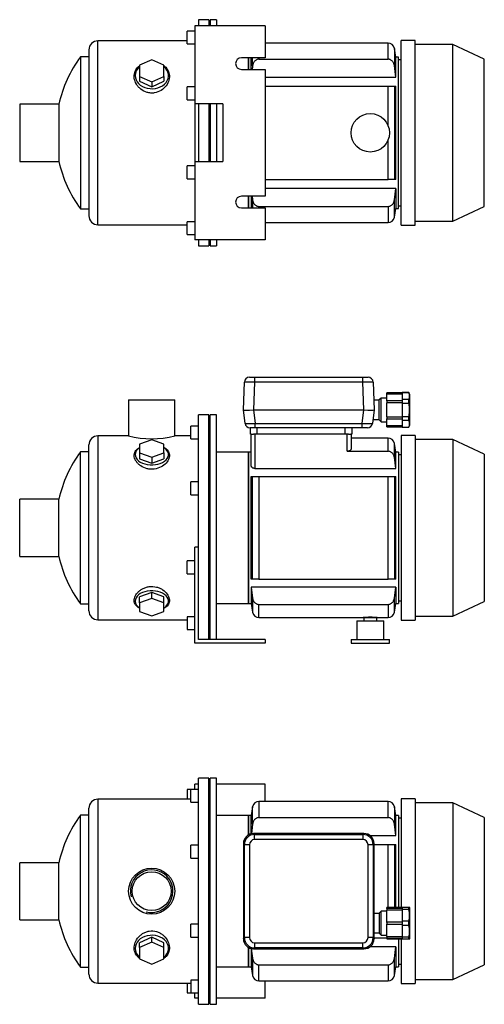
# Model space of a CAD drawing. Header units: millimetres. Extents: x 169 to 1167, y 19 to 793.
# Tile 1 of 2: x 169 to 532, y 25 to 793. Entities that reach past the tile are written whole.
import ezdxf

# ---------------------------------------------------------------- set-up
doc = ezdxf.new("R2010")
doc.units = ezdxf.units.MM
for name, color, linetype in [('BASETTA_MEC_71_T', 7, 'Continuous'), ('CARCASSA_MEC_71', 7, 'Continuous'), ('COPRIVENTOLA_MEC', 7, 'Continuous'), ('CORPO_MH_3-5_[2-', 7, 'Continuous'), ('FLANGIA_MOTORE_T', 7, 'Continuous'), ('GHIERA_PG13_5_CO', 7, 'Continuous'), ('PIEDINO_MEC_71_I', 7, 'Continuous'), ('STAFFA_3-5-9_INT', 7, 'Continuous')]:
    doc.layers.add(name, color=color, linetype=linetype)

# ---------------------------------------------------------------- blocks, each defined once
blk = doc.blocks.new('SE1')
at = {"layer": 'BASETTA_MEC_71_T', "color": 7, "linetype": 'Continuous'}
for p, q in [((437.56, 158.39), (351.55, 158.39)), ((351.55, 158.39), (352.3, 157.64)), ((352.3, 157.64), (436.8, 157.64)), ((352.3, 153.64), (352.3, 157.64)), ((436.8, 153.64), (352.3, 153.64)), ((436.8, 157.64), (437.56, 158.39)), ((436.8, 157.64), (436.8, 153.64)), ((343.55, 150.4), (343.55, 76.39)), ((344.31, 149.64), (343.55, 150.4)), ((344.31, 77.14), (344.31, 149.64)), ((348.31, 149.64), (344.31, 149.64)), ((348.31, 149.64), (348.31, 77.14)), ((440.8, 77.14), (440.8, 149.64)), ((444.8, 149.64), (440.8, 149.64)), ((445.55, 150.4), (444.8, 149.64)), ((444.8, 149.64), (444.8, 77.14)), ((445.55, 95.89), (445.55, 150.4)), ((449.55, 95.89), (445.55, 95.89)), ((451.05, 97.69), (449.55, 96.19)), ((449.55, 96.19), (449.55, 80.59)), ((451.05, 79.09), (451.05, 97.69)), ((455.55, 97.69), (451.05, 97.69)), ((343.55, 76.39), (344.31, 77.14)), ((348.31, 77.14), (344.31, 77.14)), ((444.8, 77.14), (440.8, 77.14)), ((444.8, 77.14), (445.55, 76.39)), ((445.55, 76.39), (445.55, 80.89)), ((445.55, 80.89), (449.55, 80.89)), ((449.55, 80.59), (451.05, 79.09)), ((451.05, 79.09), (455.55, 79.09)), ((352.3, 69.15), (351.55, 68.39)), ((352.3, 73.15), (436.8, 73.15)), ((352.3, 73.15), (352.3, 69.15)), ((436.8, 69.15), (352.3, 69.15)), ((436.8, 69.15), (436.8, 73.15)), ((437.56, 68.39), (436.8, 69.15)), ((351.55, 68.39), (437.56, 68.39))]:
    blk.add_line(p, q, dxfattribs=at)
for centre, start, end in [((352.31, 149.64), 90.03487, 179.96513), ((436.8, 149.64), 0.03487, 89.96513), ((352.31, 77.15), 180.03487, 269.96513), ((436.8, 77.15), 270.03487, 359.96513)]:
    blk.add_arc(centre, 8, start, end, dxfattribs=at)
for centre, major_axis, ratio, start_param, end_param in [((351.57, 150.37), (5.68, -5.68), 0.995756, 2.363621, 3.919564), ((352.31, 149.64), (2.83, -2.83), 0.998783, 2.356803, 3.926382), ((436.8, 149.64), (-2.83, -2.83), 0.998783, 2.356803, 3.926382), ((437.54, 150.37), (-5.68, -5.68), 0.995756, 2.363621, 3.919564), ((445.55, 88.39), (0, -7.5), 0.034921, 3.141593, 6.283185), ((352.31, 77.15), (2.83, 2.83), 0.998783, 2.356803, 3.926382), ((436.8, 77.15), (-2.83, 2.83), 0.998783, 2.356803, 3.926382), ((351.57, 76.41), (5.68, 5.68), 0.995756, 2.363621, 3.919564), ((437.54, 76.41), (-5.68, 5.68), 0.995756, 2.363621, 3.919564)]:
    blk.add_ellipse(centre, major_axis=major_axis, ratio=ratio, start_param=start_param, end_param=end_param, dxfattribs=at)
for points in [[(351.49, 158.39), (351.52, 158.39), (351.55, 158.39)], [(437.56, 158.39), (437.58, 158.39), (437.61, 158.39)], [(343.55, 150.4), (343.55, 150.42), (343.55, 150.45)], [(445.55, 150.45), (445.55, 150.42), (445.55, 150.4)], [(343.55, 76.33), (343.55, 76.36), (343.55, 76.39)], [(445.55, 76.39), (445.55, 76.36), (445.55, 76.33)], [(351.55, 68.39), (351.52, 68.39), (351.49, 68.39)], [(437.61, 68.39), (437.58, 68.39), (437.56, 68.39)]]:
    blk.add_open_spline(points, degree=2, dxfattribs=at)
at = {"layer": 'CARCASSA_MEC_71', "color": 7, "linetype": 'Continuous'}
for p, q in [((350.76, 179.26), (349.55, 172.39)), ((350.76, 165.72), (350.76, 179.26)), ((355.69, 183.39), (355.69, 170.84)), ((456.42, 183.39), (355.69, 183.39)), ((456.42, 170.84), (456.42, 183.39)), ((461.34, 179.26), (461.34, 165.72)), ((462.55, 172.39), (461.34, 179.26)), ((347.55, 172.39), (347.55, 157.33)), ((349.55, 172.39), (347.55, 172.39)), ((349.55, 158.14), (349.55, 172.39)), ((355.69, 170.84), (456.42, 170.84)), ((462.55, 156.76), (462.55, 172.39)), ((464.55, 172.39), (462.55, 172.39)), ((464.55, 172.39), (464.55, 100.64)), ((466.55, 170.39), (464.55, 170.39)), ((350.76, 165.72), (349.74, 158.15)), ((462.55, 156.76), (461.34, 165.72)), ((442.41, 156.76), (462.55, 156.76)), ((445.55, 149.89), (456.42, 149.89)), ((456.42, 100.64), (456.42, 149.89)), ((456.42, 149.89), (461.34, 149.89)), ((461.34, 149.89), (462.55, 149.89)), ((461.34, 149.89), (461.34, 100.64)), ((462.55, 100.64), (462.55, 149.89)), ((445.55, 76.89), (455.55, 76.89)), ((347.55, 69.45), (347.55, 54.39)), ((462.55, 70.02), (442.41, 70.02)), ((462.55, 70.02), (462.55, 54.39)), ((464.55, 76.14), (464.55, 54.39)), ((349.55, 68.64), (349.55, 54.39)), ((347.55, 54.39), (349.55, 54.39)), ((349.55, 54.39), (350.76, 47.52)), ((350.76, 61.06), (350.76, 47.52)), ((355.69, 55.95), (456.42, 55.95)), ((355.69, 43.39), (355.69, 55.95)), ((456.42, 55.95), (456.42, 43.39)), ((461.34, 47.52), (461.34, 61.06)), ((461.34, 47.52), (462.55, 54.39)), ((462.55, 54.39), (464.55, 54.39)), ((464.55, 56.39), (466.55, 56.39)), ((355.69, 43.39), (456.42, 43.39))]:
    blk.add_line(p, q, dxfattribs=at)
for centre, start, end in [((355.69, 178.39), 90, 170), ((456.42, 178.39), 10, 90), ((355.69, 48.39), 190, 270), ((456.42, 48.39), 270, 350)]:
    blk.add_arc(centre, 5, start, end, dxfattribs=at)
for points, knots in [([(355.69, 170.84), (355.36, 170.84), (355.04, 170.8), (354.42, 170.65), (354.11, 170.54), (353.53, 170.25), (353.26, 170.08), (352.75, 169.68), (352.51, 169.46), (352.09, 168.98), (351.89, 168.72), (351.55, 168.17), (351.41, 167.88), (351.15, 167.29), (351.04, 166.98), (350.87, 166.36), (350.81, 166.04), (350.76, 165.72)], [0, 0, 0, 0, 0.125, 0.125, 0.25, 0.25, 0.375, 0.375, 0.5, 0.5, 0.625, 0.625, 0.75, 0.75, 0.875, 0.875, 1, 1, 1, 1]), ([(461.34, 165.72), (461.25, 166.37), (461.08, 166.98), (460.71, 167.87), (460.56, 168.16), (460.22, 168.71), (460.03, 168.97), (459.6, 169.45), (459.36, 169.68), (458.85, 170.08), (458.58, 170.25), (458.15, 170.46), (458, 170.53), (457.69, 170.64), (457.54, 170.69), (457.07, 170.8), (456.74, 170.84), (456.42, 170.84)], [0, 0, 0, 0, 0.25, 0.25, 0.375, 0.375, 0.5, 0.5, 0.625, 0.625, 0.75, 0.75, 0.8125, 0.8125, 0.875, 0.875, 1, 1, 1, 1]), ([(350.76, 61.06), (350.85, 60.42), (351.02, 59.8), (351.4, 58.91), (351.55, 58.62), (351.89, 58.07), (352.08, 57.82), (352.51, 57.33), (352.74, 57.11), (353.25, 56.71), (353.52, 56.54), (353.96, 56.32), (354.11, 56.26), (354.41, 56.14), (354.57, 56.1), (355.04, 55.99), (355.36, 55.95), (355.69, 55.95)], [0, 0, 0, 0, 0.25, 0.25, 0.375, 0.375, 0.5, 0.5, 0.625, 0.625, 0.75, 0.75, 0.8125, 0.8125, 0.875, 0.875, 1, 1, 1, 1]), ([(456.42, 55.95), (456.74, 55.95), (457.06, 55.98), (457.69, 56.13), (458, 56.25), (458.57, 56.53), (458.85, 56.7), (459.36, 57.1), (459.59, 57.32), (460.02, 57.81), (460.21, 58.07), (460.55, 58.62), (460.7, 58.9), (460.95, 59.49), (461.06, 59.8), (461.23, 60.42), (461.3, 60.74), (461.34, 61.06)], [0, 0, 0, 0, 0.125, 0.125, 0.25, 0.25, 0.375, 0.375, 0.5, 0.5, 0.625, 0.625, 0.75, 0.75, 0.875, 0.875, 1, 1, 1, 1])]:
    blk.add_open_spline(points, degree=3, knots=knots, dxfattribs=at)
for points in [[(461.34, 61.06), (461.76, 64.05), (462.17, 67.03), (462.55, 70.02)], [(349.74, 68.6), (350.07, 66.09), (350.41, 63.57), (350.76, 61.06)]]:
    blk.add_open_spline(points, degree=3, dxfattribs=at)
at = {"layer": 'COPRIVENTOLA_MEC', "color": 7, "linetype": 'Continuous'}
for p, q in [((466.55, 185.39), (466.55, 100.64)), ((477.55, 185.39), (466.55, 185.39)), ((477.55, 185.39), (477.55, 41.39)), ((507.05, 182.39), (477.55, 182.39)), ((507.05, 182.39), (507.05, 44.39)), ((531.55, 170.97), (507.05, 182.39)), ((531.55, 170.97), (531.55, 55.82)), ((466.55, 76.14), (466.55, 41.39)), ((507.05, 44.39), (531.55, 55.82)), ((466.55, 41.39), (477.55, 41.39)), ((477.55, 44.39), (507.05, 44.39))]:
    blk.add_line(p, q, dxfattribs=at)
at = {"layer": 'CORPO_MH_3-5_[2-', "color": 7, "linetype": 'Continuous'}
for p, q in [((308.55, 25.14), (308.55, 201.64)), ((316.55, 201.64), (308.55, 201.64)), ((316.55, 25.14), (316.55, 201.64)), ((302.55, 182.76), (302.55, 192.76)), ((308.55, 192.76), (302.55, 192.76)), ((229.95, 185.14), (229.95, 41.64)), ((302.55, 185.14), (229.95, 185.14)), ((222.95, 48.64), (222.95, 178.14)), ((302.55, 182.76), (308.55, 182.76)), ((216.4, 54.14), (216.4, 172.64)), ((222.95, 172.64), (216.4, 172.64)), ((302.55, 139.2), (302.55, 149.2)), ((308.55, 149.2), (302.55, 149.2)), ((302.55, 139.2), (308.55, 139.2)), ((168.95, 91.14), (168.95, 135.64)), ((199.46, 135.64), (168.95, 135.64)), ((199.46, 91.14), (199.46, 135.64)), ((168.95, 91.14), (199.46, 91.14)), ((302.55, 77.59), (302.55, 87.59)), ((308.55, 87.59), (302.55, 87.59)), ((272.05, 77.4), (262.55, 73.08)), ((281.55, 73.08), (272.05, 77.4)), ((272.05, 73.71), (272.05, 77.4)), ((302.55, 77.59), (308.55, 77.59)), ((272.05, 73.71), (262.55, 69.38)), ((262.55, 69.38), (262.55, 73.08)), ((262.55, 69.38), (262.55, 60.74)), ((281.55, 69.38), (272.05, 73.71)), ((281.55, 69.38), (281.55, 73.08)), ((281.55, 60.74), (281.55, 69.38)), ((216.4, 54.14), (222.95, 54.14)), ((262.55, 60.74), (272.05, 56.42)), ((272.05, 56.42), (281.55, 60.74)), ((229.95, 41.64), (302.55, 41.64)), ((302.55, 44.02), (302.55, 34.02)), ((308.55, 44.02), (302.55, 44.02)), ((302.55, 34.02), (308.55, 34.02)), ((308.55, 25.14), (316.55, 25.14))]:
    blk.add_line(p, q, dxfattribs=at)
for radius in [18, 15.15]:
    blk.add_circle((271.95, 113.39), radius, dxfattribs=at)
for centre, radius, start, end in [((229.95, 178.14), 7, 90, 180), ((296.95, 113.39), 100, 143.66538, 167.14409), ((271.95, 113.39), 16.62, 255, 195), ((296.95, 113.39), 100, 192.85591, 216.33462), ((229.95, 48.64), 7, 180, 270)]:
    blk.add_arc(centre, radius, start, end, dxfattribs=at)
for start_param, end_param in [(2.390244, 6.283185), (0, 0.751348)]:
    blk.add_ellipse((272.05, 68.76), major_axis=(-13, 0), ratio=0.788011, start_param=start_param, end_param=end_param, dxfattribs=at)
blk.add_open_spline([(262.55, 61), (262.19, 61.27), (261.85, 61.56), (260.96, 62.39), (260.47, 62.96), (259.19, 64.82), (258.64, 66.19), (258.19, 69.15), (258.29, 70.67), (259.14, 73.74), (259.87, 75.24), (261.42, 77.33), (262, 77.98), (263.29, 79.2), (264.02, 79.76), (265.58, 80.76), (266.41, 81.18), (268.15, 81.85), (269.09, 82.1), (271.91, 82.55), (273.89, 82.42), (276.62, 81.63), (277.51, 81.26), (279.15, 80.39), (279.93, 79.88), (282.06, 78.16), (283.21, 76.79), (284.91, 73.88), (285.46, 72.33), (285.91, 69.28), (285.81, 67.75), (284.97, 64.94), (284.23, 63.63), (282.73, 61.97), (282.18, 61.47), (281.58, 61.02)], degree=3, knots=[0.1389216, 0.1389216, 0.1389216, 0.1389216, 0.15625, 0.15625, 0.1875, 0.1875, 0.25, 0.25, 0.3125, 0.3125, 0.375, 0.375, 0.40625, 0.40625, 0.4375, 0.4375, 0.46875, 0.46875, 0.5, 0.5, 0.5625, 0.5625, 0.59375, 0.59375, 0.625, 0.625, 0.6875, 0.6875, 0.75, 0.75, 0.8125, 0.8125, 0.875, 0.875, 0.9041554, 0.9041554, 0.9041554, 0.9041554], dxfattribs=at)
at = {"layer": 'FLANGIA_MOTORE_T', "color": 7, "linetype": 'Continuous'}
for p, q in [((317.55, 200.14), (316.55, 200.14)), ((317.55, 25.14), (317.55, 201.64)), ((322.55, 201.64), (317.55, 201.64)), ((322.55, 25.14), (322.55, 201.64)), ((347.55, 172.39), (322.55, 172.39)), ((347.55, 157.33), (347.55, 172.39)), ((347.55, 54.39), (347.55, 69.45)), ((322.55, 54.39), (347.55, 54.39)), ((316.55, 26.64), (317.55, 26.64)), ((317.55, 25.14), (322.55, 25.14))]:
    blk.add_line(p, q, dxfattribs=at)
at = {"layer": 'GHIERA_PG13_5_CO', "color": 7, "linetype": 'Continuous'}
for p, q in [((455.55, 99.97), (455.55, 100.64)), ((467.55, 100.64), (455.55, 100.64)), ((455.55, 99.97), (455.55, 98.63)), ((467.55, 99.97), (455.55, 99.97)), ((467.55, 100.89), (467.55, 99.06)), ((467.55, 100.89), (472.69, 100.89)), ((472.69, 99.06), (472.69, 100.89)), ((472.69, 100.89), (473.26, 100.89)), ((473.55, 100.39), (473.26, 100.89)), ((473.55, 76.39), (473.55, 100.39)), ((455.55, 89.09), (455.55, 98.63)), ((467.55, 98.63), (455.55, 98.63)), ((467.55, 99.06), (467.55, 90.23)), ((472.69, 99.06), (467.55, 99.06)), ((455.55, 89.14), (455.55, 87.64)), ((467.55, 89.14), (455.55, 89.14)), ((455.55, 78.15), (455.55, 87.69)), ((455.55, 87.64), (467.55, 87.64)), ((467.55, 90.23), (467.55, 86.56)), ((467.55, 90.23), (472.69, 90.23)), ((467.55, 86.56), (467.55, 77.73)), ((472.69, 86.56), (467.55, 86.56)), ((472.69, 86.56), (472.69, 90.23)), ((455.55, 78.15), (467.55, 78.15)), ((455.55, 78.15), (455.55, 76.82)), ((455.55, 76.82), (455.55, 76.14)), ((455.55, 76.82), (467.55, 76.82)), ((467.55, 77.73), (467.55, 75.89)), ((467.55, 77.73), (472.69, 77.73)), ((472.69, 75.89), (472.69, 77.73)), ((455.55, 76.14), (467.55, 76.14)), ((472.69, 75.89), (467.55, 75.89)), ((473.26, 75.89), (472.69, 75.89)), ((473.26, 75.89), (473.55, 76.39))]:
    blk.add_line(p, q, dxfattribs=at)
for centre in [(456.02, 94.64), (456.02, 82.14)]:
    blk.add_arc(centre, 17.24, 345.1617, 14.8383, dxfattribs=at)
at = {"layer": 'STAFFA_3-5-9_INT', "color": 7, "linetype": 'Continuous'}
for p, q in [((299.55, 192.76), (299.55, 185.14)), ((302.55, 192.76), (299.55, 192.76)), ((308.55, 196.89), (305.55, 196.89)), ((305.55, 192.76), (305.55, 196.89)), ((360.55, 196.89), (322.55, 196.89)), ((360.55, 183.39), (360.55, 196.89)), ((299.55, 41.64), (299.55, 34.02)), ((360.55, 29.89), (360.55, 43.39)), ((299.55, 34.02), (302.55, 34.02)), ((305.55, 29.89), (305.55, 34.02)), ((308.55, 29.89), (305.55, 29.89)), ((360.55, 29.89), (322.55, 29.89))]:
    blk.add_line(p, q, dxfattribs=at)
blk = doc.blocks.new('SE2')
at = {"layer": 'BASETTA_MEC_71_T', "color": 7, "linetype": 'Continuous'}
for p, q in [((343.55, 488.84), (344.31, 510.48)), ((348.31, 514.34), (352.3, 514.34)), ((352.3, 510.48), (351.55, 488.84)), ((352.3, 514.34), (436.8, 514.34)), ((352.3, 514.34), (352.3, 510.48)), ((436.8, 510.48), (352.3, 510.48)), ((436.8, 514.34), (440.8, 514.34)), ((436.8, 510.48), (436.8, 514.34)), ((437.56, 488.84), (436.8, 510.48)), ((444.8, 510.48), (445.55, 488.84)), ((449.55, 496.34), (445.29, 496.34)), ((451.05, 498.14), (449.55, 496.64)), ((449.55, 481.04), (449.55, 496.64)), ((451.05, 479.54), (451.05, 498.14)), ((455.55, 498.14), (451.05, 498.14)), ((343.55, 488.84), (343.55, 488.84)), ((344.84, 478.35), (343.55, 488.84)), ((351.49, 488.84), (352.78, 478.35)), ((351.55, 488.84), (437.56, 488.84)), ((436.32, 478.35), (437.61, 488.84)), ((445.55, 488.84), (444.27, 478.35)), ((445.55, 488.84), (445.55, 488.84)), ((352.78, 478.35), (436.32, 478.35)), ((352.78, 474.84), (352.78, 478.35)), ((436.32, 474.84), (436.32, 478.35)), ((444.63, 481.34), (449.55, 481.34)), ((449.55, 481.04), (451.05, 479.54)), ((451.05, 479.54), (455.55, 479.54)), ((352.78, 474.84), (348.81, 474.84)), ((349.05, 469.84), (349.05, 474.84)), ((349.73, 469.84), (349.05, 469.84)), ((354.05, 469.84), (351.55, 469.84)), ((436.32, 474.84), (352.78, 474.84)), ((354.05, 474.84), (354.05, 469.84)), ((423.05, 469.84), (354.05, 469.84)), ((423.05, 469.84), (423.05, 474.84)), ((425.56, 469.84), (423.05, 469.84)), ((428.05, 469.84), (427.38, 469.84)), ((428.05, 474.84), (428.05, 469.84)), ((440.29, 474.84), (436.32, 474.84))]:
    blk.add_line(p, q, dxfattribs=at)
for centre, start, end in [((348.31, 510.34), 90, 178), ((440.8, 510.34), 2, 90), ((348.81, 478.84), 187, 270), ((440.29, 478.84), 270, 353)]:
    blk.add_arc(centre, 4, start, end, dxfattribs=at)
for centre, major_axis, ratio, start_param, end_param in [((352.31, 510.34), (-8, 0.14), 0.017434, 4.713302, 6.282881), ((436.8, 510.34), (8, 0.14), 0.017434, 0.000304, 1.569883), ((351.57, 489.19), (-8.02, -0.35), 0.043312, 0.003409, 1.559352), ((437.54, 489.19), (8.02, -0.35), 0.043312, 4.723833, 6.279777), ((352.84, 478.84), (-8, -0.49), 0.060259, 0.003713, 1.559657), ((436.26, 478.84), (8, -0.49), 0.060259, 4.723529, 6.279472)]:
    blk.add_ellipse(centre, major_axis=major_axis, ratio=ratio, start_param=start_param, end_param=end_param, dxfattribs=at)
for points in [[(351.55, 488.84), (351.52, 488.84), (351.49, 488.84)], [(437.61, 488.84), (437.58, 488.84), (437.56, 488.84)]]:
    blk.add_open_spline(points, degree=2, dxfattribs=at)
at = {"layer": 'CARCASSA_MEC_71', "color": 7, "linetype": 'Continuous'}
for p, q in [((349.55, 445.41), (349.55, 469.84)), ((349.73, 469.84), (351.55, 469.84)), ((352.55, 469.84), (352.55, 443.2)), ((424.55, 456.57), (424.55, 469.84)), ((425.56, 469.84), (427.38, 469.84)), ((427.55, 469.84), (427.55, 458.3)), ((456.42, 466.84), (427.55, 466.84)), ((456.42, 456.57), (456.42, 466.84)), ((461.34, 451.67), (461.34, 462.71)), ((462.55, 455.84), (461.34, 462.71)), ((347.55, 455.84), (347.55, 337.84)), ((349.55, 455.84), (347.55, 455.84)), ((424.55, 456.57), (456.42, 456.57)), ((462.55, 443.2), (462.55, 455.84)), ((464.55, 455.84), (462.55, 455.84)), ((464.55, 455.84), (464.55, 337.84)), ((466.55, 453.84), (464.55, 453.84)), ((352.55, 443.2), (462.55, 443.2)), ((349.55, 356.84), (349.55, 436.84)), ((349.55, 436.84), (350.76, 436.84)), ((350.76, 356.84), (350.76, 436.84)), ((350.76, 436.84), (355.69, 436.84)), ((355.69, 436.84), (456.42, 436.84)), ((355.69, 436.84), (355.69, 356.84)), ((456.42, 356.84), (456.42, 436.84)), ((456.42, 436.84), (461.34, 436.84)), ((461.34, 436.84), (462.55, 436.84)), ((461.34, 436.84), (461.34, 356.84)), ((462.55, 356.84), (462.55, 436.84)), ((350.76, 356.84), (349.55, 356.84)), ((355.69, 356.84), (350.76, 356.84)), ((355.69, 356.84), (456.42, 356.84)), ((461.34, 356.84), (456.42, 356.84)), ((462.55, 356.84), (461.34, 356.84)), ((462.55, 350.49), (349.55, 350.49)), ((349.55, 350.49), (349.55, 337.84)), ((349.55, 350.49), (350.76, 342.01)), ((461.34, 342.01), (462.55, 350.49)), ((462.55, 350.49), (462.55, 337.84)), ((350.76, 342.01), (350.76, 330.97)), ((461.34, 330.97), (461.34, 342.01)), ((464.55, 339.84), (466.55, 339.84)), ((347.55, 337.84), (349.55, 337.84)), ((349.55, 337.84), (350.76, 330.97)), ((355.69, 337.11), (456.42, 337.11)), ((355.69, 326.84), (355.69, 337.11)), ((456.42, 337.11), (456.42, 326.84)), ((461.34, 330.97), (462.55, 337.84)), ((462.55, 337.84), (464.55, 337.84)), ((355.69, 326.84), (437.05, 326.84)), ((437.05, 326.84), (448.05, 326.84)), ((448.05, 326.84), (456.42, 326.84))]:
    blk.add_line(p, q, dxfattribs=at)
for centre, radius, start, end in [((456.42, 461.84), 5, 10, 90), ((355.69, 331.84), 5, 190, 270), ((456.42, 331.84), 5, 270, 350), ((442.55, 257.04), 70.02, 85.49454, 94.50546)]:
    blk.add_arc(centre, radius, start, end, dxfattribs=at)
for points, knots in [([(427.55, 458.3), (427.55, 458.1), (427.48, 457.9), (427.28, 457.6), (427.2, 457.5), (427, 457.32), (426.88, 457.23), (426.62, 457.06), (426.47, 456.98), (426.14, 456.84), (425.97, 456.78), (425.59, 456.68), (425.39, 456.64), (424.98, 456.59), (424.77, 456.57), (424.55, 456.57)], [0, 0, 0, 0, 0.25, 0.25, 0.375, 0.375, 0.5, 0.5, 0.625, 0.625, 0.75, 0.75, 0.875, 0.875, 1, 1, 1, 1]), ([(461.34, 451.67), (461.25, 452.3), (461.08, 452.9), (460.69, 453.76), (460.53, 454.04), (460.19, 454.57), (459.99, 454.82), (459.56, 455.28), (459.32, 455.49), (458.81, 455.87), (458.54, 456.03), (457.97, 456.29), (457.67, 456.4), (457.05, 456.54), (456.74, 456.57), (456.42, 456.57)], [0, 0, 0, 0, 0.25, 0.25, 0.375, 0.375, 0.5, 0.5, 0.625, 0.625, 0.75, 0.75, 0.875, 0.875, 1, 1, 1, 1]), ([(352.55, 443.2), (352.33, 443.2), (352.11, 443.21), (351.69, 443.29), (351.48, 443.34), (351.1, 443.48), (350.93, 443.56), (350.6, 443.75), (350.46, 443.85), (350.2, 444.06), (350.09, 444.18), (349.89, 444.41), (349.81, 444.53), (349.62, 444.9), (349.55, 445.16), (349.55, 445.41)], [0, 0, 0, 0, 0.125, 0.125, 0.25, 0.25, 0.375, 0.375, 0.5, 0.5, 0.625, 0.625, 0.75, 0.75, 1, 1, 1, 1]), ([(350.76, 342.01), (350.86, 341.38), (351.03, 340.78), (351.42, 339.92), (351.57, 339.64), (351.92, 339.11), (352.11, 338.87), (352.54, 338.4), (352.78, 338.19), (353.29, 337.82), (353.56, 337.65), (354.13, 337.39), (354.44, 337.28), (355.05, 337.15), (355.37, 337.11), (355.69, 337.11)], [0, 0, 0, 0, 0.25, 0.25, 0.375, 0.375, 0.5, 0.5, 0.625, 0.625, 0.75, 0.75, 0.875, 0.875, 1, 1, 1, 1]), ([(456.42, 337.11), (456.74, 337.11), (457.05, 337.15), (457.66, 337.28), (457.96, 337.39), (458.54, 337.65), (458.81, 337.81), (459.32, 338.19), (459.55, 338.4), (459.98, 338.86), (460.18, 339.11), (460.53, 339.63), (460.68, 339.91), (460.94, 340.48), (461.05, 340.78), (461.23, 341.39), (461.3, 341.7), (461.34, 342.01)], [0, 0, 0, 0, 0.125, 0.125, 0.25, 0.25, 0.375, 0.375, 0.5, 0.5, 0.625, 0.625, 0.75, 0.75, 0.875, 0.875, 1, 1, 1, 1])]:
    blk.add_open_spline(points, degree=3, knots=knots, dxfattribs=at)
blk.add_open_spline([(462.55, 443.2), (462.16, 446.02), (461.76, 448.85), (461.34, 451.67)], degree=3, dxfattribs=at)
at = {"layer": 'COPRIVENTOLA_MEC', "color": 7, "linetype": 'Continuous'}
for p, q in [((466.55, 468.84), (466.55, 324.84)), ((477.55, 468.84), (466.55, 468.84)), ((477.55, 468.84), (477.55, 324.84)), ((507.05, 465.84), (477.55, 465.84)), ((507.05, 465.84), (507.05, 327.84)), ((531.55, 454.42), (507.05, 465.84)), ((531.55, 454.42), (531.55, 339.27)), ((507.05, 327.84), (531.55, 339.27)), ((466.55, 324.84), (477.55, 324.84)), ((477.55, 327.84), (507.05, 327.84))]:
    blk.add_line(p, q, dxfattribs=at)
at = {"layer": 'CORPO_MH_3-5_[2-', "color": 7, "linetype": 'Continuous'}
for p, q in [((253.95, 496.84), (289.95, 496.84)), ((253.95, 496.84), (253.95, 468.58)), ((289.95, 468.59), (289.95, 496.84)), ((308.55, 368.28), (308.55, 485.09)), ((316.55, 485.09), (308.55, 485.09)), ((316.55, 309.84), (316.55, 485.09)), ((229.95, 468.59), (229.95, 325.09)), ((253.99, 468.59), (229.95, 468.59)), ((302.55, 468.59), (289.95, 468.59)), ((302.55, 466.21), (302.55, 476.21)), ((308.55, 476.21), (302.55, 476.21)), ((222.95, 332.09), (222.95, 461.59)), ((272.05, 465.45), (262.55, 462.08)), ((262.55, 462.08), (262.55, 455.32)), ((281.55, 462.08), (272.05, 465.45)), ((281.55, 455.32), (281.55, 462.08)), ((302.55, 466.21), (308.55, 466.21)), ((216.4, 337.59), (216.4, 456.09)), ((222.95, 456.09), (216.4, 456.09)), ((262.55, 455.32), (262.55, 450.59)), ((262.55, 455.32), (272.05, 451.95)), ((272.05, 451.95), (281.55, 455.32)), ((281.55, 455.32), (281.55, 450.59)), ((262.55, 450.59), (272.05, 447.22)), ((272.05, 451.95), (272.05, 447.22)), ((272.05, 447.22), (281.55, 450.59)), ((302.55, 422.65), (302.55, 432.65)), ((308.55, 432.65), (302.55, 432.65)), ((302.55, 422.65), (308.55, 422.65)), ((168.95, 374.59), (168.95, 419.09)), ((199.46, 419.09), (168.95, 419.09)), ((199.46, 374.59), (199.46, 419.09)), ((168.95, 374.59), (199.46, 374.59)), ((272.05, 346.46), (262.55, 343.09)), ((281.55, 343.09), (272.05, 346.46)), ((272.05, 341.74), (272.05, 346.46)), ((262.55, 338.36), (262.55, 343.09)), ((272.05, 341.74), (262.55, 338.36)), ((262.55, 338.36), (262.55, 331.6)), ((281.55, 338.36), (272.05, 341.74)), ((281.55, 338.36), (281.55, 343.09)), ((281.55, 331.6), (281.55, 338.36)), ((216.4, 337.59), (222.95, 337.59)), ((262.55, 331.6), (272.05, 328.23)), ((272.05, 328.23), (281.55, 331.6)), ((229.95, 325.09), (299.55, 325.09))]:
    blk.add_line(p, q, dxfattribs=at)
for centre, radius, start, end in [((229.95, 461.59), 7, 90, 180), ((271.95, 538.07), 71.77, 255.4749, 284.5251), ((296.95, 396.84), 100, 143.66538, 167.14409), ((296.95, 396.84), 100, 192.85591, 216.33462), ((229.95, 332.09), 7, 180, 270)]:
    blk.add_arc(centre, radius, start, end, dxfattribs=at)
for centre, start_param, end_param in [((272.05, 453.97), 0, 3.892941), ((272.05, 453.97), 5.531837, 6.283185), ((272.05, 339.71), 2.390244, 6.283185), ((272.05, 339.71), 0, 0.751348)]:
    blk.add_ellipse(centre, major_axis=(-13, 0), ratio=0.615661, start_param=start_param, end_param=end_param, dxfattribs=at)
for points, knots in [([(274.03, 442.69), (273.08, 442.56), (272.13, 442.53), (270.23, 442.64), (269.28, 442.78), (266.54, 443.46), (264.86, 444.24), (262.75, 445.68), (262.1, 446.21), (260.96, 447.31), (260.47, 447.89), (259.19, 449.68), (258.64, 450.92), (258.19, 453.36), (258.29, 454.51), (259.14, 456.67), (259.87, 457.63), (261.38, 458.85), (261.93, 459.2), (262.53, 459.52)], [0, 0, 0, 0, 0.03125, 0.03125, 0.0625, 0.0625, 0.125, 0.125, 0.15625, 0.15625, 0.1875, 0.1875, 0.25, 0.25, 0.3125, 0.3125, 0.375, 0.375, 0.4043708, 0.4043708, 0.4043708, 0.4043708]), ([(281.58, 459.52), (282.58, 458.99), (283.41, 458.37), (284.91, 456.76), (285.46, 455.71), (285.91, 453.46), (285.81, 452.24), (284.97, 449.8), (284.23, 448.55), (282.18, 446.27), (280.84, 445.21), (277.75, 443.55), (275.94, 442.94), (274.03, 442.69)], [0.6394434, 0.6394434, 0.6394434, 0.6394434, 0.6875, 0.6875, 0.75, 0.75, 0.8125, 0.8125, 0.875, 0.875, 0.9375, 0.9375, 1, 1, 1, 1]), ([(262.55, 334.15), (262.19, 334.34), (261.85, 334.54), (260.96, 335.14), (260.47, 335.56), (259.19, 336.93), (258.64, 337.96), (258.19, 340.24), (258.29, 341.43), (259.14, 343.9), (259.87, 345.12), (261.42, 346.84), (262, 347.39), (263.29, 348.4), (264.02, 348.88), (265.58, 349.71), (266.41, 350.07), (268.15, 350.64), (269.09, 350.86), (271.91, 351.24), (273.89, 351.13), (276.62, 350.45), (277.51, 350.14), (279.15, 349.41), (279.93, 348.97), (282.06, 347.53), (283.21, 346.39), (284.91, 344.01), (285.46, 342.76), (285.91, 340.34), (285.81, 339.16), (284.97, 337.02), (284.23, 336.04), (282.73, 334.84), (282.18, 334.48), (281.58, 334.16)], [0.1389216, 0.1389216, 0.1389216, 0.1389216, 0.15625, 0.15625, 0.1875, 0.1875, 0.25, 0.25, 0.3125, 0.3125, 0.375, 0.375, 0.40625, 0.40625, 0.4375, 0.4375, 0.46875, 0.46875, 0.5, 0.5, 0.5625, 0.5625, 0.59375, 0.59375, 0.625, 0.625, 0.6875, 0.6875, 0.75, 0.75, 0.8125, 0.8125, 0.875, 0.875, 0.9041554, 0.9041554, 0.9041554, 0.9041554])]:
    blk.add_open_spline(points, degree=3, knots=knots, dxfattribs=at)
at = {"layer": 'FLANGIA_MOTORE_T', "color": 7, "linetype": 'Continuous'}
for p, q in [((317.55, 309.84), (317.55, 485.09)), ((322.55, 485.09), (317.55, 485.09)), ((322.55, 309.84), (322.55, 485.09)), ((317.55, 483.59), (316.55, 483.59)), ((347.55, 455.84), (322.55, 455.84)), ((347.55, 337.84), (347.55, 455.84)), ((322.55, 337.84), (347.55, 337.84)), ((316.55, 310.09), (317.55, 310.09))]:
    blk.add_line(p, q, dxfattribs=at)
at = {"layer": 'GHIERA_PG13_5_CO', "color": 7, "linetype": 'Continuous'}
for p, q in [((455.55, 501.07), (455.55, 502.09)), ((467.55, 502.09), (455.55, 502.09)), ((467.55, 501.07), (455.55, 501.07)), ((455.55, 495.84), (455.55, 501.07)), ((467.55, 502.22), (467.55, 502.34)), ((472.69, 502.34), (467.55, 502.34)), ((467.55, 502.22), (467.55, 497.12)), ((472.69, 502.22), (467.55, 502.22)), ((472.69, 502.34), (472.69, 502.22)), ((473.55, 500.84), (472.69, 502.34)), ((473.55, 476.84), (473.55, 500.84)), ((455.55, 495.84), (455.55, 494.35)), ((467.55, 495.84), (455.55, 495.84)), ((455.55, 483.33), (455.55, 494.35)), ((467.55, 494.35), (455.55, 494.35)), ((467.55, 497.12), (467.55, 493.94)), ((467.55, 497.12), (472.69, 497.12)), ((467.55, 493.94), (467.55, 483.74)), ((472.69, 493.94), (467.55, 493.94)), ((472.69, 493.94), (472.69, 497.12)), ((455.55, 483.33), (467.55, 483.33)), ((455.55, 483.33), (455.55, 481.84)), ((455.55, 476.61), (455.55, 481.84)), ((455.55, 481.84), (467.55, 481.84)), ((455.55, 476.61), (467.55, 476.61)), ((455.55, 475.59), (455.55, 476.61)), ((467.55, 483.74), (467.55, 480.56)), ((467.55, 483.74), (472.69, 483.74)), ((467.55, 480.56), (467.55, 475.47)), ((472.69, 480.56), (467.55, 480.56)), ((472.69, 480.56), (472.69, 483.74)), ((472.69, 475.34), (473.55, 476.84)), ((455.55, 475.59), (467.55, 475.59)), ((467.55, 475.47), (467.55, 475.34)), ((467.55, 475.47), (472.69, 475.47)), ((467.55, 475.34), (472.69, 475.34)), ((472.69, 475.47), (472.69, 475.34))]:
    blk.add_line(p, q, dxfattribs=at)
for centre in [(467.31, 499.67), (467.31, 478.02)]:
    blk.add_arc(centre, 5.95, 334.63575, 25.36425, dxfattribs=at)
blk.add_open_spline([(472.69, 483.74), (472.87, 484.58), (473.02, 485.43), (473.21, 487.13), (473.26, 487.99), (473.26, 489.69), (473.21, 490.55), (473.06, 491.83), (473, 492.26), (472.86, 493.1), (472.78, 493.52), (472.69, 493.94)], degree=3, knots=[0, 0, 0, 0, 0.25, 0.25, 0.5, 0.5, 0.75, 0.75, 0.875, 0.875, 1, 1, 1, 1], dxfattribs=at)
at = {"layer": 'PIEDINO_MEC_71_I', "color": 7, "linetype": 'Continuous'}
for p, q in [((432.05, 324.34), (453.05, 324.34)), ((432.05, 324.34), (432.05, 309.84)), ((437.55, 326.84), (437.55, 324.34)), ((447.55, 324.34), (447.55, 326.84)), ((453.05, 309.84), (453.05, 324.34)), ((427.55, 309.84), (457.55, 309.84)), ((427.55, 309.84), (427.55, 306.84)), ((457.55, 306.84), (457.55, 309.84)), ((427.55, 306.84), (457.55, 306.84))]:
    blk.add_line(p, q, dxfattribs=at)
at = {"layer": 'STAFFA_3-5-9_INT', "color": 7, "linetype": 'Continuous'}
for p, q in [((305.55, 306.84), (305.55, 381.84)), ((308.55, 381.84), (305.55, 381.84)), ((299.55, 361.03), (299.55, 371.03)), ((305.55, 371.03), (299.55, 371.03)), ((299.55, 361.03), (305.55, 361.03)), ((308.55, 309.84), (308.55, 368.28)), ((299.55, 327.47), (299.55, 317.47)), ((305.55, 327.47), (299.55, 327.47)), ((299.55, 317.47), (305.55, 317.47)), ((360.55, 309.84), (308.55, 309.84)), ((360.55, 309.84), (360.55, 306.84)), ((360.55, 306.84), (305.55, 306.84))]:
    blk.add_line(p, q, dxfattribs=at)
blk = doc.blocks.new('SE3')
at = {"layer": 'CARCASSA_MEC_71', "color": 7, "linetype": 'Continuous'}
for p, q in [((456.42, 775.02), (360.55, 775.02)), ((456.42, 762.47), (456.42, 775.02)), ((461.34, 770.89), (461.34, 757.36)), ((462.55, 764.02), (461.34, 770.89)), ((347.55, 754.52), (347.55, 763.52)), ((349.55, 754.52), (349.55, 763.52)), ((350.76, 757.36), (350.76, 763.52)), ((355.69, 763.52), (355.69, 762.47)), ((355.69, 762.47), (456.42, 762.47)), ((462.55, 748.39), (462.55, 764.02)), ((464.55, 764.02), (462.55, 764.02)), ((464.55, 646.02), (464.55, 764.02)), ((466.55, 762.02), (464.55, 762.02)), ((360.55, 748.39), (462.55, 748.39)), ((360.55, 741.52), (456.42, 741.52)), ((456.42, 710.75), (456.42, 741.52)), ((456.42, 741.52), (461.34, 741.52)), ((461.34, 741.52), (462.55, 741.52)), ((461.34, 741.52), (461.34, 668.52)), ((462.55, 668.52), (462.55, 741.52)), ((456.42, 668.52), (456.42, 699.3)), ((360.55, 668.52), (456.42, 668.52)), ((461.34, 668.52), (456.42, 668.52)), ((462.55, 668.52), (461.34, 668.52)), ((462.55, 661.65), (360.55, 661.65)), ((461.34, 652.69), (462.55, 661.65)), ((462.55, 661.65), (462.55, 646.02)), ((347.55, 646.52), (347.55, 655.52)), ((349.55, 655.52), (349.55, 646.52)), ((350.38, 655.52), (350.76, 652.69)), ((350.76, 652.69), (350.76, 646.52)), ((355.69, 647.58), (456.42, 647.58)), ((355.69, 646.52), (355.69, 647.58)), ((456.42, 647.58), (456.42, 635.02)), ((461.34, 639.16), (461.34, 652.69)), ((461.34, 639.16), (462.55, 646.02)), ((462.55, 646.02), (464.55, 646.02)), ((464.55, 648.02), (466.55, 648.02)), ((360.55, 635.02), (456.42, 635.02))]:
    blk.add_line(p, q, dxfattribs=at)
for centre, start, end in [((456.42, 770.02), 10, 90), ((456.42, 640.02), 270, 350)]:
    blk.add_arc(centre, 5, start, end, dxfattribs=at)
for points, knots in [([(355.69, 762.47), (355.36, 762.47), (355.04, 762.43), (354.42, 762.28), (354.11, 762.17), (353.53, 761.89), (353.26, 761.72), (352.75, 761.32), (352.51, 761.09), (352.09, 760.61), (351.89, 760.35), (351.55, 759.8), (351.41, 759.52), (351.15, 758.92), (351.04, 758.62), (350.87, 757.99), (350.81, 757.68), (350.76, 757.36)], [0, 0, 0, 0, 0.125, 0.125, 0.25, 0.25, 0.375, 0.375, 0.5, 0.5, 0.625, 0.625, 0.75, 0.75, 0.875, 0.875, 1, 1, 1, 1]), ([(461.34, 757.36), (461.25, 758), (461.08, 758.62), (460.71, 759.5), (460.56, 759.79), (460.22, 760.34), (460.03, 760.6), (459.6, 761.08), (459.36, 761.31), (458.85, 761.71), (458.58, 761.88), (458.15, 762.1), (458, 762.16), (457.69, 762.27), (457.54, 762.32), (457.07, 762.43), (456.74, 762.47), (456.42, 762.47)], [0, 0, 0, 0, 0.25, 0.25, 0.375, 0.375, 0.5, 0.5, 0.625, 0.625, 0.75, 0.75, 0.8125, 0.8125, 0.875, 0.875, 1, 1, 1, 1]), ([(350.76, 652.69), (350.85, 652.05), (351.02, 651.43), (351.4, 650.55), (351.55, 650.26), (351.89, 649.71), (352.08, 649.45), (352.51, 648.96), (352.74, 648.74), (353.25, 648.34), (353.52, 648.17), (353.96, 647.95), (354.11, 647.89), (354.41, 647.78), (354.57, 647.73), (355.04, 647.62), (355.36, 647.58), (355.69, 647.58)], [0, 0, 0, 0, 0.25, 0.25, 0.375, 0.375, 0.5, 0.5, 0.625, 0.625, 0.75, 0.75, 0.8125, 0.8125, 0.875, 0.875, 1, 1, 1, 1]), ([(456.42, 647.58), (456.74, 647.58), (457.06, 647.62), (457.69, 647.77), (458, 647.88), (458.57, 648.16), (458.85, 648.33), (459.36, 648.73), (459.59, 648.96), (460.02, 649.44), (460.21, 649.7), (460.55, 650.25), (460.7, 650.53), (460.95, 651.12), (461.06, 651.43), (461.23, 652.06), (461.3, 652.37), (461.34, 652.69)], [0, 0, 0, 0, 0.125, 0.125, 0.25, 0.25, 0.375, 0.375, 0.5, 0.5, 0.625, 0.625, 0.75, 0.75, 0.875, 0.875, 1, 1, 1, 1])]:
    blk.add_open_spline(points, degree=3, knots=knots, dxfattribs=at)
for points in [[(350.76, 757.36), (350.63, 756.41), (350.5, 755.47), (350.37, 754.53)], [(462.55, 748.39), (462.17, 751.38), (461.76, 754.37), (461.34, 757.36)]]:
    blk.add_open_spline(points, degree=3, dxfattribs=at)
at = {"layer": 'COPRIVENTOLA_MEC', "color": 7, "linetype": 'Continuous'}
for p, q in [((466.55, 633.02), (466.55, 777.02)), ((477.55, 777.02), (466.55, 777.02)), ((477.55, 633.02), (477.55, 777.02)), ((507.05, 774.02), (477.55, 774.02)), ((507.05, 636.02), (507.05, 774.02)), ((531.55, 762.6), (507.05, 774.02)), ((531.55, 647.45), (531.55, 762.6)), ((507.05, 636.02), (531.55, 647.45)), ((466.55, 633.02), (477.55, 633.02)), ((477.55, 636.02), (507.05, 636.02))]:
    blk.add_line(p, q, dxfattribs=at)
at = {"layer": 'CORPO_MH_3-5_[2-', "color": 7, "linetype": 'Continuous'}
for p, q in [((308.55, 793.27), (308.55, 788.52)), ((316.55, 793.27), (308.55, 793.27)), ((316.55, 793.27), (316.55, 788.52)), ((229.95, 633.27), (229.95, 776.77)), ((299.55, 776.77), (229.95, 776.77)), ((222.95, 769.77), (222.95, 640.27)), ((216.4, 764.27), (216.4, 645.77)), ((222.95, 764.27), (216.4, 764.27)), ((272.05, 762), (262.55, 757.68)), ((281.55, 757.68), (272.05, 762)), ((262.55, 757.68), (262.55, 749.03)), ((281.55, 749.03), (281.55, 757.68)), ((262.55, 749.03), (262.55, 745.34)), ((262.55, 749.03), (272.05, 744.71)), ((262.55, 745.34), (272.05, 741.02)), ((272.05, 744.71), (281.55, 749.03)), ((272.05, 741.02), (281.55, 745.34)), ((281.55, 749.03), (281.55, 745.34)), ((272.05, 744.71), (272.05, 741.02)), ((168.95, 727.27), (168.95, 682.77)), ((199.46, 727.27), (168.95, 727.27)), ((199.46, 727.27), (199.46, 682.77)), ((308.55, 727.52), (308.55, 682.52)), ((316.55, 727.52), (316.55, 682.52)), ((168.95, 682.77), (199.46, 682.77)), ((216.4, 645.77), (222.95, 645.77)), ((229.95, 633.27), (299.55, 633.27)), ((308.55, 621.52), (308.55, 616.77)), ((308.55, 616.77), (316.55, 616.77)), ((316.55, 621.52), (316.55, 616.77))]:
    blk.add_line(p, q, dxfattribs=at)
for centre, radius, start, end in [((229.95, 769.77), 7, 90, 180), ((296.95, 705.02), 100, 143.66538, 167.14409), ((296.95, 705.02), 100, 192.85591, 216.33462), ((229.95, 640.27), 7, 180, 270)]:
    blk.add_arc(centre, radius, start, end, dxfattribs=at)
for start_param, end_param in [(0, 3.892941), (5.531837, 6.283185)]:
    blk.add_ellipse((272.05, 749.66), major_axis=(-13, 0), ratio=0.788011, start_param=start_param, end_param=end_param, dxfattribs=at)
for points, knots in [([(274.03, 736.16), (273.08, 736.01), (272.13, 735.97), (270.23, 736.1), (269.28, 736.27), (266.54, 737.07), (264.86, 737.98), (262.75, 739.69), (262.1, 740.33), (260.96, 741.65), (260.47, 742.35), (259.19, 744.55), (258.64, 746.07), (258.19, 749.16), (258.29, 750.65), (259.14, 753.49), (259.87, 754.78), (261.38, 756.46), (261.93, 756.95), (262.53, 757.4)], [0, 0, 0, 0, 0.03125, 0.03125, 0.0625, 0.0625, 0.125, 0.125, 0.15625, 0.15625, 0.1875, 0.1875, 0.25, 0.25, 0.3125, 0.3125, 0.375, 0.375, 0.4043708, 0.4043708, 0.4043708, 0.4043708]), ([(281.58, 757.4), (282.58, 756.65), (283.41, 755.79), (284.91, 753.6), (285.46, 752.21), (285.91, 749.29), (285.81, 747.73), (284.97, 744.69), (284.23, 743.16), (282.18, 740.4), (280.84, 739.13), (277.75, 737.17), (275.94, 736.45), (274.03, 736.16)], [0.6394434, 0.6394434, 0.6394434, 0.6394434, 0.6875, 0.6875, 0.75, 0.75, 0.8125, 0.8125, 0.875, 0.875, 0.9375, 0.9375, 1, 1, 1, 1])]:
    blk.add_open_spline(points, degree=3, knots=knots, dxfattribs=at)
at = {"layer": 'FLANGIA_MOTORE_T', "color": 7, "linetype": 'Continuous'}
for p, q in [((317.55, 791.77), (316.55, 791.77)), ((317.55, 793.27), (317.55, 788.52)), ((322.55, 793.27), (317.55, 793.27)), ((322.55, 793.27), (322.55, 788.52)), ((347.55, 763.52), (347.55, 754.52)), ((317.55, 727.52), (317.55, 682.52)), ((322.55, 727.52), (322.55, 682.52)), ((347.55, 655.52), (347.55, 646.52)), ((316.55, 618.27), (317.55, 618.27)), ((317.55, 621.52), (317.55, 616.77)), ((317.55, 616.77), (322.55, 616.77)), ((322.55, 621.52), (322.55, 616.77))]:
    blk.add_line(p, q, dxfattribs=at)
at = {"layer": 'PIEDINO_MEC_71_I', "color": 7, "linetype": 'Continuous'}
blk.add_circle((442.55, 705.02), 15, dxfattribs=at)
at = {"layer": 'STAFFA_3-5-9_INT', "color": 7, "linetype": 'Continuous'}
for p, q in [((299.55, 774.4), (299.55, 784.4)), ((305.55, 784.4), (299.55, 784.4)), ((360.55, 788.52), (305.55, 788.52)), ((305.55, 788.52), (305.55, 727.52)), ((360.55, 788.52), (360.55, 763.52)), ((299.55, 774.4), (305.55, 774.4)), ((360.55, 763.52), (341.95, 763.52)), ((341.95, 754.52), (360.55, 754.52)), ((360.55, 754.52), (360.55, 655.52)), ((299.55, 730.83), (299.55, 740.83)), ((305.55, 740.83), (299.55, 740.83)), ((299.55, 730.83), (305.55, 730.83)), ((305.55, 727.52), (305.55, 682.52)), ((327.55, 727.52), (305.55, 727.52)), ((327.55, 727.52), (327.55, 682.52)), ((299.55, 669.22), (299.55, 679.22)), ((305.55, 679.22), (299.55, 679.22)), ((305.55, 682.52), (305.55, 621.52)), ((305.55, 682.52), (327.55, 682.52)), ((299.55, 669.22), (305.55, 669.22)), ((360.55, 655.52), (341.95, 655.52)), ((341.95, 646.52), (360.55, 646.52)), ((360.55, 646.52), (360.55, 621.52)), ((299.55, 625.65), (299.55, 635.65)), ((305.55, 635.65), (299.55, 635.65)), ((299.55, 625.65), (305.55, 625.65)), ((360.55, 621.52), (305.55, 621.52))]:
    blk.add_line(p, q, dxfattribs=at)
for centre in [(341.95, 759.02), (341.95, 651.02)]:
    blk.add_arc(centre, 4.5, 90, 270, dxfattribs=at)

msp = doc.modelspace()

# ---------------------------------------------------------------- block references
for name in ['SE3', 'SE2', 'SE1']:
    msp.add_blockref(name, (0, 0))

doc.saveas('drawing.dxf')
